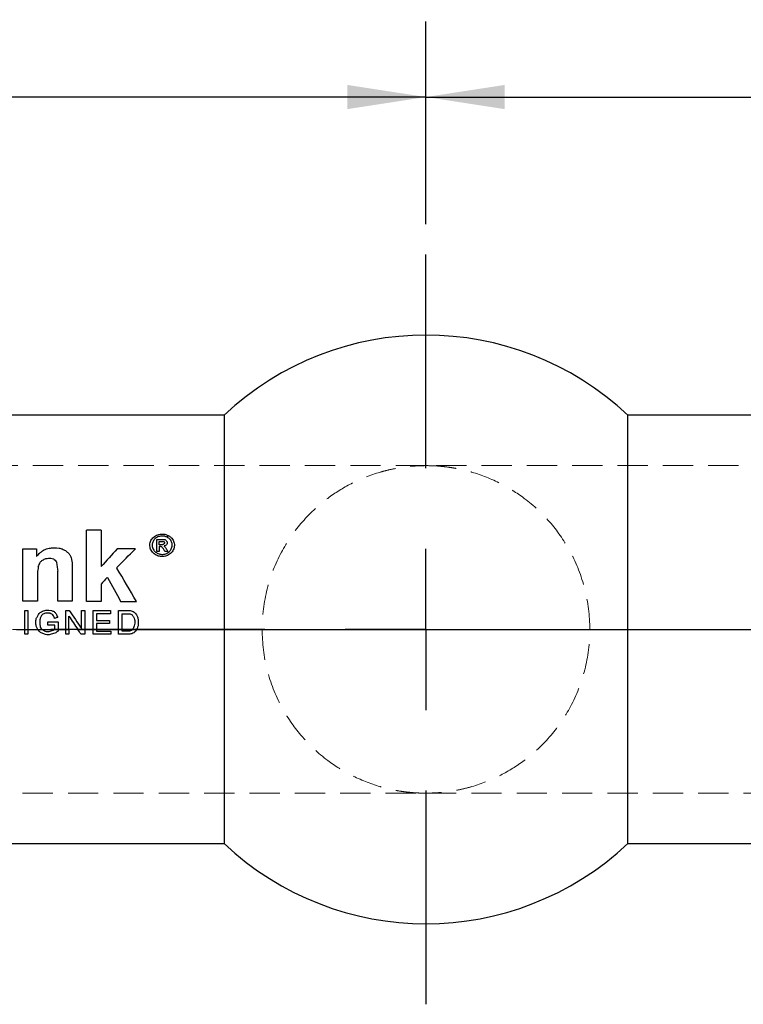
# Model space of a CAD drawing. Header units: millimetres. Extents: x 6 to 273, y 6 to 210.
# Tile 7 of 22: x 80 to 111, y 64 to 105. Entities that reach past the tile are written whole.
import ezdxf

# ---------------------------------------------------------------- set-up
doc = ezdxf.new("R2010")
doc.units = ezdxf.units.MM
doc.linetypes.add('CENTERX2', pattern=[20.32, 12.7, -2.54, 2.54, -2.54])
doc.linetypes.add('HIDDEN', pattern=[1.905, 1.27, -0.635])
doc.layers.add('CENTER', color=40, linetype='CENTERX2')
doc.layers.add('DIMENSIONS', color=140, linetype='Continuous', lineweight=25)
doc.styles.add('SLDTEXTSTYLE0', font='TXT', dxfattribs={"width": 0.7})
doc.dimstyles.new('SLDDIMSTYLE1', dxfattribs={"dimtxt": 2.158008, "dimasz": 3.302, "dimexe": 0, "dimexo": 0.0625, "dimgap": 0.539502, "dimtad": 0, "dimtih": 1, "dimtoh": 1, "dimlfac": 0.75, "dimrnd": 1e-09, "dimzin": 12, "dimdsep": 46, "dimtxsty": 'SLDTEXTSTYLE0', "dimsah": 1, "dimcen": 0.09, "dimadec": 0, "dimazin": 3, "dimtfac": 1, "dimtofl": 0, "dimtmove": 0, "dimatfit": 3, "dimfxl": 0, "dimfrac": 2, "dimtolj": 1, "dimtzin": 12, "dimarcsym": 0})

# ---------------------------------------------------------------- blocks, each defined once
blk = doc.blocks.new('_D_1')
at = {"layer": 'DIMENSIONS'}
for p, q in [((97.538, 96.287), (97.538, 104.806)), ((147.538, 96.287), (147.538, 104.806)), ((97.538, 101.631), (118.997, 101.631)), ((121.921, 101.631), (121.197, 101.631)), ((121.197, 101.631), (121.197, 98.201)), ((128.334, 101.631), (129.059, 101.631)), ((129.059, 101.631), (129.059, 98.201)), ((147.538, 101.631), (131.258, 101.631)), ((121.197, 98.201), (121.921, 98.201)), ((129.059, 98.201), (128.334, 98.201))]:
    blk.add_line(p, q, dxfattribs=at)
for points in [[(97.538, 101.631), (100.84, 101.123), (100.84, 102.139)], [(147.538, 101.631), (144.236, 102.139), (144.236, 101.123)]]:
    blk.add_solid(points, dxfattribs=at)
at = {"layer": 'DIMENSIONS', "char_height": 2.1167, "attachment_point": 1, "style": 'SLDTEXTSTYLE0'}
for s, insert in [('37.5', (121.921, 104.842)), ('1.48', (121.921, 100.929))]:
    blk.add_mtext(s, dxfattribs=dict(at, insert=insert))
blk = doc.blocks.new('_D_2')
at = {"layer": 'DIMENSIONS'}
for p, q in [((47.538, 96.287), (47.538, 104.806)), ((97.538, 96.287), (97.538, 104.806)), ((47.538, 101.631), (67.468, 101.631)), ((70.392, 101.631), (69.668, 101.631)), ((69.668, 101.631), (69.668, 98.201)), ((76.805, 101.631), (77.53, 101.631)), ((77.53, 101.631), (77.53, 98.201)), ((97.538, 101.631), (79.729, 101.631)), ((69.668, 98.201), (70.392, 98.201)), ((77.53, 98.201), (76.805, 98.201))]:
    blk.add_line(p, q, dxfattribs=at)
for points in [[(47.538, 101.631), (50.84, 101.123), (50.84, 102.139)], [(97.538, 101.631), (94.236, 102.139), (94.236, 101.123)]]:
    blk.add_solid(points, dxfattribs=at)
at = {"layer": 'DIMENSIONS', "char_height": 2.1167, "attachment_point": 1, "style": 'SLDTEXTSTYLE0'}
for s, insert in [('37.5', (70.392, 104.842)), ('1.48', (70.392, 100.929))]:
    blk.add_mtext(s, dxfattribs=dict(at, insert=insert))
blk = doc.blocks.new('SW_CENTERMARKSYMBOL_1')
at = {"layer": 'CENTER', "color": 0}
for p, q in [((0, 6.773), (0, 15.748)), ((0, 0), (0, 3.387)), ((-6.773, 0), (-15.748, 0)), ((0, 0), (-3.387, 0)), ((0, 0), (0, -3.387)), ((0, 0), (3.387, 0)), ((6.773, 0), (15.748, 0)), ((0, -6.773), (0, -15.748))]:
    blk.add_line(p, q, dxfattribs=at)

msp = doc.modelspace()

# ---------------------------------------------------------------- linework, layer by layer
for p, q in [((89.06, 88.265), (56.016, 88.265)), ((89.06, 88.265), (89.06, 79.269)), ((139.06, 88.265), (106.016, 88.265)), ((106.016, 79.269), (106.016, 88.265)), ((83.894, 83.436), (83.276, 83.436)), ((86.235, 83.051), (86.55, 83.051)), ((86.331, 82.963), (86.535, 82.963)), ((86.331, 82.827), (86.331, 82.963)), ((86.468, 82.827), (86.331, 82.827)), ((86.4, 82.751), (86.331, 82.751)), ((86.577, 82.78), (86.55, 82.777)), ((86.564, 82.917), (86.564, 82.897)), ((80.609, 82.648), (81.183, 82.648)), ((81.183, 82.352), (81.198, 82.352)), ((81.811, 82.696), (82.017, 82.696)), ((82.017, 82.696), (82.133, 82.685)), ((85.325, 82.648), (84.569, 82.648)), ((86.331, 82.535), (86.235, 82.535)), ((86.701, 82.535), (86.577, 82.535)), ((81.684, 82.263), (81.786, 82.263)), ((84.144, 81.446), (84.17, 81.446)), ((81.219, 80.45), (80.609, 80.45)), ((82.68, 80.45), (82.075, 80.45)), ((83.894, 80.448), (83.276, 80.448)), ((84.717, 80.448), (85.38, 80.448)), ((80.687, 80.065), (80.826, 80.065)), ((81.737, 79.954), (81.56, 79.954)), ((81.581, 80.075), (81.695, 80.075)), ((81.695, 80.075), (81.811, 80.065)), ((82.409, 80.065), (82.56, 80.065)), ((83.07, 80.065), (83.206, 80.065)), ((83.564, 80.065), (84.293, 80.065)), ((84.293, 79.928), (83.702, 79.928)), ((84.623, 80.065), (85.117, 80.065)), ((84.774, 79.928), (85.092, 79.928)), ((84.774, 79.269), (84.774, 79.928)), ((81.655, 79.585), (82.093, 79.585)), ((81.947, 79.449), (81.655, 79.449)), ((82.546, 79.269), (82.546, 79.819)), ((83.702, 79.639), (84.252, 79.639)), ((84.252, 79.516), (83.702, 79.516)), ((85.308, 79.639), (85.308, 79.528)), ((80.345, 79.269), (80.687, 79.269)), ((80.687, 79.269), (80.826, 79.269)), ((80.826, 79.063), (80.687, 79.063)), ((80.826, 79.269), (81.24, 79.269)), ((81.24, 79.269), (81.42, 79.269)), ((81.42, 79.269), (81.944, 79.269)), ((81.719, 79.047), (81.61, 79.047)), ((81.634, 79.179), (81.719, 79.179)), ((81.944, 79.269), (81.947, 79.271)), ((81.944, 79.269), (82.093, 79.269)), ((82.093, 79.269), (82.409, 79.269)), ((82.409, 79.269), (82.546, 79.269)), ((82.546, 79.063), (82.409, 79.063)), ((82.917, 79.269), (82.546, 79.269)), ((82.917, 79.269), (83.206, 79.269)), ((83.206, 79.063), (83.056, 79.063)), ((83.206, 79.269), (83.564, 79.269)), ((83.564, 79.269), (83.702, 79.269)), ((84.306, 79.063), (83.564, 79.063)), ((83.702, 79.269), (84.623, 79.269)), ((83.702, 79.199), (84.306, 79.199)), ((84.623, 79.269), (84.774, 79.269)), ((84.774, 79.063), (84.623, 79.063)), ((84.774, 79.199), (84.774, 79.269)), ((84.774, 79.269), (85.215, 79.269)), ((85.092, 79.199), (84.774, 79.199)), ((85.104, 79.064), (84.774, 79.063)), ((85.215, 79.269), (85.387, 79.269)), ((85.387, 79.269), (89.06, 79.269)), ((89.06, 79.269), (97.538, 79.269)), ((89.06, 79.269), (89.06, 70.273)), ((97.538, 79.269), (106.016, 79.269)), ((106.016, 70.273), (106.016, 79.269)), ((106.016, 79.269), (139.06, 79.269)), ((56.016, 70.273), (89.06, 70.273)), ((106.016, 70.273), (139.06, 70.273))]:
    msp.add_line(p, q)
at = {"color": 7, "linetype": 'HIDDEN', "lineweight": 18}
for p, q in [((97.538, 86.148), (40.597, 86.148)), ((154.48, 86.148), (97.538, 86.148)), ((89.06, 79.269), (56.016, 79.269)), ((90.659, 79.269), (89.06, 79.269)), ((106.016, 79.269), (104.417, 79.269)), ((139.06, 79.269), (106.016, 79.269)), ((40.597, 72.39), (97.538, 72.39)), ((97.538, 72.39), (154.48, 72.39))]:
    msp.add_line(p, q, dxfattribs=at)
for start, end in [(46.6972, 133.3028), (226.6972, 313.3028)]:
    msp.add_arc((97.538, 79.269), 12.361, start, end)
for points in [[(97.538, 72.39), (97.433, 72.391), (97.23, 72.394), (96.936, 72.415), (96.664, 72.444), (96.412, 72.481), (96.182, 72.524), (95.973, 72.569), (95.786, 72.616), (95.255, 72.764), (94.444, 73.084), (93.315, 73.784), (92.3, 74.726), (91.414, 76.01), (90.809, 77.529), (90.585, 79.269), (90.809, 81.01), (91.414, 82.529), (92.3, 83.813), (93.315, 84.754), (94.444, 85.455), (95.316, 85.799), (95.993, 85.977), (96.432, 86.064), (96.957, 86.134), (97.335, 86.143), (97.538, 86.148)], [(97.538, 86.148), (97.643, 86.147), (97.846, 86.144), (98.14, 86.124), (98.413, 86.094), (98.664, 86.057), (98.894, 86.015), (99.103, 85.969), (99.291, 85.922), (99.822, 85.775), (100.633, 85.455), (101.762, 84.754), (102.777, 83.813), (103.663, 82.529), (104.267, 81.01), (104.492, 79.269), (104.267, 77.529), (103.663, 76.01), (102.777, 74.726), (101.762, 73.784), (100.633, 73.084), (99.76, 72.74), (99.083, 72.562), (98.644, 72.474), (98.12, 72.405), (97.741, 72.395), (97.538, 72.39)]]:
    msp.add_open_spline(points, degree=3, knots=[0, 0, 0, 0, 0.016963, 0.032814, 0.047552, 0.061178, 0.073692, 0.085093, 0.095383, 0.10456, 0.172683, 0.230767, 0.303728, 0.367336, 0.434443, 0.500005, 0.565566, 0.632673, 0.696278, 0.769242, 0.827324, 0.895449, 0.914914, 0.938827, 0.967189, 1, 1, 1, 1], dxfattribs=at)
for points in [[(83.276, 80.448), (83.276, 81.489), (83.276, 82.505), (83.276, 83.436)], [(83.894, 83.436), (83.894, 82.947), (83.894, 82.435), (83.894, 81.907)], [(86.669, 83.141), (86.685, 83.166), (86.7, 83.19), (86.715, 83.214)], [(86.669, 83.142), (86.684, 83.166), (86.699, 83.19), (86.714, 83.214)], [(86.235, 82.535), (86.235, 82.709), (86.235, 82.881), (86.235, 83.051)], [(86.331, 82.751), (86.331, 82.679), (86.331, 82.607), (86.331, 82.535)], [(86.44, 82.737), (86.426, 82.742), (86.413, 82.746), (86.4, 82.751)], [(86.523, 82.648), (86.495, 82.678), (86.467, 82.708), (86.44, 82.737)], [(86.502, 82.837), (86.49, 82.834), (86.479, 82.83), (86.468, 82.827)], [(86.538, 82.861), (86.526, 82.853), (86.514, 82.845), (86.502, 82.837)], [(86.535, 82.963), (86.54, 82.957), (86.546, 82.95), (86.551, 82.943)], [(86.564, 82.897), (86.555, 82.885), (86.546, 82.873), (86.538, 82.861)], [(86.55, 83.051), (86.567, 83.043), (86.583, 83.035), (86.6, 83.027)], [(86.55, 82.777), (86.55, 82.773), (86.55, 82.769), (86.55, 82.765)], [(86.55, 82.765), (86.554, 82.759), (86.558, 82.754), (86.563, 82.748)], [(86.551, 82.943), (86.555, 82.934), (86.559, 82.926), (86.564, 82.917)], [(86.563, 82.748), (86.585, 82.719), (86.608, 82.689), (86.63, 82.66)], [(86.63, 82.802), (86.612, 82.794), (86.595, 82.787), (86.577, 82.78)], [(86.6, 83.027), (86.61, 83.018), (86.62, 83.009), (86.63, 83)], [(86.63, 83), (86.64, 82.988), (86.649, 82.975), (86.659, 82.963)], [(86.659, 82.852), (86.649, 82.835), (86.64, 82.818), (86.63, 82.802)], [(86.659, 82.963), (86.664, 82.953), (86.669, 82.943), (86.674, 82.933)], [(86.674, 82.889), (86.669, 82.876), (86.664, 82.864), (86.659, 82.852)], [(86.674, 82.933), (86.674, 82.918), (86.674, 82.904), (86.674, 82.889)], [(80.609, 80.45), (80.609, 81.203), (80.609, 81.944), (80.609, 82.648)], [(81.183, 82.648), (81.183, 82.55), (81.183, 82.451), (81.183, 82.352)], [(81.198, 82.352), (81.207, 82.363), (81.215, 82.373), (81.224, 82.384)], [(81.224, 82.384), (81.249, 82.408), (81.273, 82.432), (81.297, 82.457)], [(81.297, 82.457), (81.328, 82.482), (81.359, 82.508), (81.39, 82.533)], [(81.39, 82.533), (81.42, 82.554), (81.449, 82.575), (81.478, 82.595)], [(81.478, 82.595), (81.52, 82.613), (81.561, 82.63), (81.603, 82.648)], [(81.603, 82.648), (81.642, 82.657), (81.68, 82.666), (81.719, 82.675)], [(81.719, 82.675), (81.75, 82.682), (81.78, 82.689), (81.811, 82.696)], [(82.133, 82.685), (82.178, 82.673), (82.223, 82.66), (82.267, 82.648)], [(82.267, 82.648), (82.31, 82.626), (82.352, 82.605), (82.394, 82.583)], [(82.394, 82.583), (82.421, 82.562), (82.448, 82.541), (82.475, 82.52)], [(82.475, 82.52), (82.494, 82.502), (82.513, 82.484), (82.531, 82.467)], [(82.531, 82.467), (82.554, 82.436), (82.576, 82.406), (82.598, 82.376)], [(82.598, 82.376), (82.608, 82.355), (82.618, 82.335), (82.628, 82.314)], [(82.628, 82.314), (82.636, 82.284), (82.644, 82.254), (82.652, 82.224)], [(84.569, 82.648), (84.344, 82.405), (84.119, 82.158), (83.894, 81.907)], [(84.558, 81.872), (84.814, 82.131), (85.069, 82.386), (85.325, 82.637)], [(85.325, 82.648), (85.325, 82.644), (85.325, 82.64), (85.325, 82.637)], [(86.577, 82.535), (86.559, 82.572), (86.541, 82.61), (86.523, 82.648)], [(86.63, 82.66), (86.644, 82.638), (86.658, 82.617), (86.672, 82.595)], [(86.672, 82.595), (86.682, 82.575), (86.692, 82.555), (86.701, 82.535)], [(81.256, 81.895), (81.244, 81.81), (81.231, 81.724), (81.219, 81.637)], [(81.256, 81.895), (81.27, 81.927), (81.284, 81.958), (81.297, 81.99)], [(81.297, 81.99), (81.313, 82.026), (81.328, 82.061), (81.344, 82.097)], [(81.344, 82.097), (81.374, 82.125), (81.404, 82.153), (81.434, 82.181)], [(81.434, 82.181), (81.458, 82.192), (81.483, 82.202), (81.507, 82.213)], [(81.507, 82.213), (81.532, 82.223), (81.556, 82.233), (81.581, 82.244)], [(81.581, 82.244), (81.615, 82.25), (81.649, 82.257), (81.684, 82.263)], [(81.786, 82.263), (81.821, 82.253), (81.855, 82.243), (81.89, 82.234)], [(81.89, 82.234), (81.914, 82.215), (81.938, 82.196), (81.961, 82.177)], [(81.961, 82.177), (81.979, 82.152), (81.997, 82.128), (82.016, 82.103)], [(82.016, 82.103), (82.022, 82.074), (82.028, 82.045), (82.034, 82.015)], [(82.034, 82.015), (82.043, 81.949), (82.052, 81.882), (82.061, 81.816)], [(82.652, 82.224), (82.661, 82.179), (82.671, 82.134), (82.68, 82.09)], [(82.68, 82.09), (82.68, 81.556), (82.68, 81.007), (82.68, 80.45)], [(81.219, 81.637), (81.219, 81.248), (81.219, 80.851), (81.219, 80.45)], [(82.061, 81.816), (82.066, 81.782), (82.071, 81.749), (82.075, 81.716)], [(82.075, 80.45), (82.075, 80.877), (82.075, 81.301), (82.075, 81.716)], [(84.558, 81.872), (84.558, 81.863), (84.558, 81.854), (84.558, 81.846)], [(85.38, 80.448), (85.106, 80.921), (84.832, 81.389), (84.558, 81.846)], [(84.144, 81.446), (84.061, 81.357), (83.978, 81.266), (83.894, 81.176)], [(83.894, 81.176), (83.894, 80.935), (83.894, 80.692), (83.894, 80.448)], [(84.17, 81.446), (84.352, 81.117), (84.534, 80.784), (84.717, 80.448)], [(80.687, 79.269), (80.687, 79.535), (80.687, 79.801), (80.687, 80.065)], [(80.826, 80.065), (80.826, 79.801), (80.826, 79.535), (80.826, 79.269)], [(81.207, 79.787), (81.227, 79.825), (81.247, 79.863), (81.267, 79.901)], [(81.267, 79.901), (81.289, 79.925), (81.31, 79.949), (81.332, 79.973)], [(81.332, 79.973), (81.351, 79.986), (81.371, 80), (81.39, 80.013)], [(81.376, 79.828), (81.362, 79.789), (81.347, 79.751), (81.333, 79.712)], [(81.416, 79.883), (81.403, 79.865), (81.389, 79.847), (81.376, 79.828)], [(81.39, 80.013), (81.42, 80.026), (81.449, 80.04), (81.478, 80.053)], [(81.491, 79.926), (81.466, 79.912), (81.441, 79.898), (81.416, 79.883)], [(81.478, 80.053), (81.512, 80.06), (81.546, 80.068), (81.581, 80.075)], [(81.56, 79.954), (81.537, 79.945), (81.514, 79.935), (81.491, 79.926)], [(81.78, 79.932), (81.766, 79.939), (81.751, 79.947), (81.737, 79.954)], [(81.827, 79.914), (81.811, 79.92), (81.795, 79.926), (81.78, 79.932)], [(81.811, 80.065), (81.849, 80.049), (81.886, 80.034), (81.923, 80.018)], [(81.875, 79.879), (81.859, 79.891), (81.843, 79.903), (81.827, 79.914)], [(81.914, 79.794), (81.901, 79.823), (81.888, 79.851), (81.875, 79.879)], [(81.923, 80.018), (81.95, 79.988), (81.977, 79.958), (82.004, 79.928)], [(82.004, 79.928), (82.028, 79.877), (82.052, 79.826), (82.075, 79.775)], [(82.409, 79.269), (82.409, 79.535), (82.409, 79.801), (82.409, 80.065)], [(82.56, 80.065), (82.73, 79.813), (82.9, 79.559), (83.07, 79.305)], [(83.07, 79.305), (83.07, 79.559), (83.07, 79.813), (83.07, 80.065)], [(83.206, 80.065), (83.206, 79.801), (83.206, 79.535), (83.206, 79.269)], [(83.564, 79.269), (83.564, 79.535), (83.564, 79.801), (83.564, 80.065)], [(83.702, 79.928), (83.702, 79.832), (83.702, 79.736), (83.702, 79.639)], [(84.293, 80.065), (84.293, 80.02), (84.293, 79.974), (84.293, 79.928)], [(84.623, 79.269), (84.623, 79.535), (84.623, 79.801), (84.623, 80.065)], [(85.092, 79.928), (85.111, 79.92), (85.13, 79.912), (85.149, 79.904)], [(85.117, 80.065), (85.146, 80.056), (85.174, 80.046), (85.202, 80.037)], [(85.149, 79.904), (85.167, 79.895), (85.185, 79.885), (85.202, 79.875)], [(85.202, 80.037), (85.229, 80.022), (85.256, 80.008), (85.283, 79.994)], [(85.202, 79.875), (85.212, 79.861), (85.223, 79.848), (85.233, 79.834)], [(85.233, 79.834), (85.241, 79.821), (85.25, 79.807), (85.258, 79.794)], [(85.283, 79.994), (85.297, 79.98), (85.311, 79.967), (85.325, 79.954)], [(85.325, 79.954), (85.344, 79.931), (85.362, 79.907), (85.38, 79.883)], [(85.38, 79.883), (85.389, 79.865), (85.397, 79.847), (85.405, 79.828)], [(85.405, 79.828), (85.414, 79.805), (85.423, 79.782), (85.432, 79.76)], [(81.156, 79.639), (81.161, 79.666), (81.166, 79.693), (81.172, 79.72)], [(81.156, 79.492), (81.156, 79.541), (81.156, 79.59), (81.156, 79.639)], [(81.174, 79.405), (81.168, 79.434), (81.162, 79.463), (81.156, 79.492)], [(81.172, 79.72), (81.183, 79.743), (81.195, 79.765), (81.207, 79.787)], [(81.333, 79.712), (81.328, 79.682), (81.322, 79.652), (81.317, 79.621)], [(81.317, 79.621), (81.317, 79.582), (81.317, 79.543), (81.317, 79.504)], [(81.317, 79.504), (81.326, 79.455), (81.335, 79.406), (81.344, 79.357)], [(81.655, 79.449), (81.655, 79.494), (81.655, 79.54), (81.655, 79.585)], [(81.928, 79.763), (81.924, 79.773), (81.919, 79.784), (81.914, 79.794)], [(81.942, 79.733), (81.938, 79.743), (81.933, 79.753), (81.928, 79.763)], [(82.075, 79.775), (82.031, 79.761), (81.986, 79.747), (81.942, 79.733)], [(81.947, 79.271), (81.947, 79.33), (81.947, 79.39), (81.947, 79.449)], [(82.093, 79.585), (82.093, 79.48), (82.093, 79.375), (82.093, 79.269)], [(82.546, 79.819), (82.67, 79.636), (82.793, 79.453), (82.917, 79.269)], [(83.702, 79.516), (83.702, 79.434), (83.702, 79.351), (83.702, 79.269)], [(84.252, 79.639), (84.252, 79.598), (84.252, 79.557), (84.252, 79.516)], [(85.258, 79.794), (85.269, 79.775), (85.28, 79.755), (85.291, 79.736)], [(85.291, 79.425), (85.28, 79.397), (85.269, 79.369), (85.258, 79.341)], [(85.291, 79.736), (85.297, 79.703), (85.302, 79.671), (85.308, 79.639)], [(85.308, 79.528), (85.302, 79.494), (85.297, 79.46), (85.291, 79.425)], [(85.448, 79.425), (85.435, 79.388), (85.422, 79.35), (85.409, 79.312)], [(85.432, 79.76), (85.437, 79.741), (85.443, 79.721), (85.448, 79.702)], [(85.448, 79.702), (85.448, 79.61), (85.448, 79.518), (85.448, 79.425)], [(80.687, 79.063), (80.687, 79.132), (80.687, 79.2), (80.687, 79.269)], [(80.826, 79.269), (80.826, 79.2), (80.826, 79.132), (80.826, 79.063)], [(81.224, 79.297), (81.208, 79.333), (81.191, 79.369), (81.174, 79.405)], [(81.24, 79.269), (81.235, 79.279), (81.229, 79.288), (81.224, 79.297)], [(81.282, 79.195), (81.268, 79.22), (81.254, 79.245), (81.24, 79.269)], [(81.381, 79.123), (81.348, 79.147), (81.315, 79.171), (81.282, 79.195)], [(81.344, 79.357), (81.359, 79.336), (81.373, 79.314), (81.388, 79.292)], [(81.521, 79.063), (81.475, 79.083), (81.428, 79.103), (81.381, 79.123)], [(81.388, 79.292), (81.399, 79.285), (81.409, 79.277), (81.42, 79.269)], [(81.42, 79.269), (81.435, 79.258), (81.449, 79.248), (81.464, 79.237)], [(81.464, 79.237), (81.491, 79.223), (81.518, 79.209), (81.545, 79.195)], [(81.61, 79.047), (81.581, 79.053), (81.551, 79.058), (81.521, 79.063)], [(81.545, 79.195), (81.574, 79.189), (81.604, 79.184), (81.634, 79.179)], [(81.719, 79.179), (81.747, 79.188), (81.776, 79.197), (81.805, 79.206)], [(81.805, 79.063), (81.776, 79.058), (81.747, 79.053), (81.719, 79.047)], [(81.805, 79.206), (81.833, 79.215), (81.862, 79.224), (81.89, 79.233)], [(81.9, 79.093), (81.868, 79.083), (81.836, 79.073), (81.805, 79.063)], [(81.89, 79.233), (81.908, 79.245), (81.926, 79.257), (81.944, 79.269)], [(81.993, 79.131), (81.962, 79.119), (81.931, 79.106), (81.9, 79.093)], [(82.093, 79.199), (82.06, 79.177), (82.026, 79.154), (81.993, 79.131)], [(82.093, 79.269), (82.093, 79.246), (82.093, 79.223), (82.093, 79.199)], [(82.409, 79.063), (82.409, 79.132), (82.409, 79.2), (82.409, 79.269)], [(82.546, 79.269), (82.546, 79.2), (82.546, 79.132), (82.546, 79.063)], [(83.056, 79.063), (83.01, 79.132), (82.963, 79.2), (82.917, 79.269)], [(83.206, 79.269), (83.206, 79.2), (83.206, 79.132), (83.206, 79.063)], [(83.564, 79.063), (83.564, 79.132), (83.564, 79.2), (83.564, 79.269)], [(83.702, 79.269), (83.702, 79.246), (83.702, 79.223), (83.702, 79.199)], [(84.306, 79.199), (84.306, 79.154), (84.306, 79.109), (84.306, 79.063)], [(84.623, 79.063), (84.623, 79.132), (84.623, 79.2), (84.623, 79.269)], [(85.182, 79.224), (85.152, 79.216), (85.122, 79.208), (85.092, 79.199)], [(85.186, 79.087), (85.159, 79.08), (85.131, 79.072), (85.104, 79.064)], [(85.215, 79.269), (85.204, 79.254), (85.193, 79.239), (85.182, 79.224)], [(85.269, 79.131), (85.241, 79.117), (85.214, 79.102), (85.186, 79.087)], [(85.227, 79.286), (85.223, 79.28), (85.219, 79.275), (85.215, 79.269)], [(85.258, 79.341), (85.248, 79.323), (85.238, 79.304), (85.227, 79.286)], [(85.35, 79.199), (85.323, 79.177), (85.296, 79.154), (85.269, 79.131)], [(85.387, 79.269), (85.374, 79.246), (85.362, 79.223), (85.35, 79.199)], [(85.409, 79.312), (85.402, 79.298), (85.394, 79.283), (85.387, 79.269)]]:
    msp.add_open_spline(points, degree=3)
for points, knots in [([(86.715, 83.214), (86.734, 83.203), (86.773, 83.182), (86.823, 83.141), (86.875, 83.088), (86.924, 83.018), (86.971, 82.903), (86.983, 82.745), (86.918, 82.563), (86.782, 82.418), (86.597, 82.332), (86.391, 82.318), (86.195, 82.38), (86.04, 82.507), (85.948, 82.679), (85.933, 82.869), (85.999, 83.047), (86.134, 83.188), (86.289, 83.257), (86.422, 83.277), (86.523, 83.274), (86.623, 83.255), (86.684, 83.228), (86.714, 83.214)], [0, 0, 0, 0, 0.020996, 0.041814, 0.062816, 0.094162, 0.125514, 0.187934, 0.250353, 0.312771, 0.375193, 0.437614, 0.500034, 0.562454, 0.624874, 0.687293, 0.749712, 0.812131, 0.874553, 0.905815, 0.936957, 0.968255, 1, 1, 1, 1]), ([(86.669, 83.142), (86.652, 83.149), (86.619, 83.165), (86.567, 83.18), (86.477, 83.196), (86.347, 83.187), (86.197, 83.12), (86.087, 83.005), (86.034, 82.86), (86.045, 82.705), (86.12, 82.566), (86.247, 82.463), (86.406, 82.413), (86.574, 82.424), (86.724, 82.494), (86.834, 82.612), (86.879, 82.735), (86.882, 82.837), (86.863, 82.935), (86.804, 83.053), (86.714, 83.112), (86.669, 83.141)], [0, 0, 0, 0, 0.021268, 0.042188, 0.063113, 0.125261, 0.187721, 0.250161, 0.312613, 0.375058, 0.437511, 0.499957, 0.56241, 0.624856, 0.68731, 0.749755, 0.812207, 0.843605, 0.874962, 0.937094, 1, 1, 1, 1])]:
    msp.add_open_spline(points, degree=3, knots=knots)

# ---------------------------------------------------------------- block references
at = {"layer": 'CENTER'}
msp.add_blockref('SW_CENTERMARKSYMBOL_1', (97.538, 79.269), dxfattribs=at)

# ---------------------------------------------------------------- dimensions: what is measured, and where the dimension line sits
at = {"layer": 'DIMENSIONS'}
for base, p1, p2, picture, middle in [((47.538, 101.631), (97.538, 95.017), (47.538, 95.017), '_D_2', (73.599, 101.631)), ((97.538, 101.631), (147.538, 95.017), (97.538, 95.017), '_D_1', (125.128, 101.631))]:
    dim = msp.add_linear_dim(base=base, p1=p1, p2=p2, dimstyle='SLDDIMSTYLE1', dxfattribs=at)
    dim.commit()
    dim.dimension.update_dxf_attribs({"geometry": picture, "text_midpoint": middle, "dimtype": 160})

doc.saveas('drawing.dxf')
